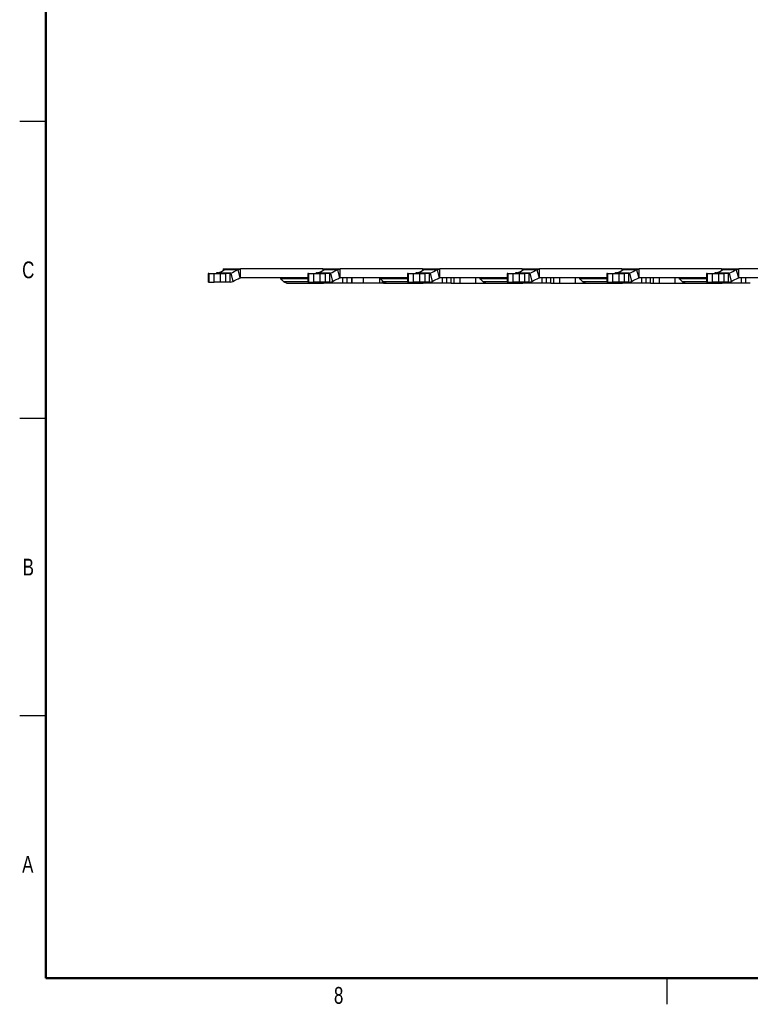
# Model space of a CAD drawing. Header units: inches. Extents: x 0.1 to 87.3, y 0.1 to 33.9.
# Tile 1 of 174: x 0.1 to 10.6, y 0.1 to 14.2. Entities that reach past the tile are written whole.
import ezdxf

# ---------------------------------------------------------------- set-up
doc = ezdxf.new("R2010")
doc.units = ezdxf.units.IN
doc.header["$MEASUREMENT"] = 0
doc.styles.add('SLDTEXTSTYLE0', font='TXT', dxfattribs={"width": 0.75})

msp = doc.modelspace()

# ---------------------------------------------------------------- linework, layer by layer
at = {"color": 7, "linetype": 'Continuous', "lineweight": 50}
for p, q in [((0.5, 0.5), (0.5, 33.5)), ((74.5, 0.5), (0.5, 0.5))]:
    msp.add_line(p, q, dxfattribs=at)
at = {"color": 7, "linetype": 'Continuous', "lineweight": 25}
for p, q in [((0.5, 12.75), (0.125, 12.75)), ((2.81968, 10.57738), (2.81968, 10.4514)), ((2.83121, 10.57738), (2.81968, 10.57738)), ((2.83121, 10.57738), (2.83121, 10.4514)), ((2.83121, 10.57738), (2.90548, 10.57738)), ((2.90548, 10.4514), (2.90548, 10.57738)), ((2.90548, 10.57738), (2.99473, 10.57738)), ((2.93283, 10.57787), (2.93484, 10.57884)), ((3.14194, 10.57884), (2.93484, 10.57884)), ((2.99473, 10.4514), (2.99473, 10.57738)), ((2.99473, 10.57738), (3.06862, 10.57738)), ((3.03303, 10.6408), (3.03303, 10.61814)), ((3.03303, 10.6408), (3.03819, 10.6408)), ((3.03819, 10.6408), (3.05001, 10.6408)), ((3.03819, 10.6408), (3.03819, 10.62167)), ((3.24526, 10.63), (3.04794, 10.63)), ((3.05001, 10.6408), (3.28367, 10.6408)), ((3.06862, 10.57738), (3.06862, 10.4514)), ((3.13271, 10.57738), (3.06862, 10.57738)), ((3.13271, 10.57738), (3.14194, 10.57884)), ((3.13271, 10.4514), (3.13271, 10.57738)), ((3.14194, 10.57884), (3.17124, 10.46219)), ((3.24526, 10.63), (3.28367, 10.6408)), ((3.24526, 10.63), (3.27456, 10.51335)), ((3.28367, 10.51481), (3.28367, 10.6408)), ((4.45803, 10.6408), (3.28367, 10.6408)), ((4.24468, 10.57738), (4.24468, 10.4514)), ((4.25621, 10.57738), (4.24468, 10.57738)), ((4.25621, 10.57738), (4.25621, 10.4514)), ((4.25621, 10.57738), (4.33048, 10.57738)), ((4.33048, 10.4514), (4.33048, 10.57738)), ((4.33048, 10.57738), (4.41973, 10.57738)), ((4.35783, 10.57787), (4.35984, 10.57884)), ((4.56694, 10.57884), (4.35984, 10.57884)), ((4.41973, 10.4514), (4.41973, 10.57738)), ((4.41973, 10.57738), (4.49362, 10.57738)), ((4.45803, 10.6408), (4.45803, 10.61814)), ((4.45803, 10.6408), (4.46319, 10.6408)), ((4.46319, 10.6408), (4.47501, 10.6408)), ((4.46319, 10.6408), (4.46319, 10.62167)), ((4.67026, 10.63), (4.47294, 10.63)), ((4.47501, 10.6408), (4.70867, 10.6408)), ((4.49362, 10.57738), (4.49362, 10.4514)), ((4.55771, 10.57738), (4.49362, 10.57738)), ((4.55771, 10.57738), (4.56694, 10.57884)), ((4.55771, 10.4514), (4.55771, 10.57738)), ((4.56694, 10.57884), (4.59624, 10.46219)), ((4.67026, 10.63), (4.70867, 10.6408)), ((4.67026, 10.63), (4.69956, 10.51335)), ((4.70867, 10.51481), (4.70867, 10.6408)), ((5.88303, 10.6408), (4.70867, 10.6408)), ((5.66968, 10.57738), (5.66968, 10.4514)), ((5.68121, 10.57738), (5.66968, 10.57738)), ((5.68121, 10.57738), (5.68121, 10.4514)), ((5.68121, 10.57738), (5.75548, 10.57738)), ((5.75548, 10.4514), (5.75548, 10.57738)), ((5.75548, 10.57738), (5.84473, 10.57738)), ((5.78283, 10.57787), (5.78484, 10.57884)), ((5.99194, 10.57884), (5.78484, 10.57884)), ((5.84473, 10.4514), (5.84473, 10.57738)), ((5.84473, 10.57738), (5.91862, 10.57738)), ((5.88303, 10.6408), (5.88303, 10.61814)), ((5.88303, 10.6408), (5.88819, 10.6408)), ((5.88819, 10.6408), (5.90001, 10.6408)), ((5.88819, 10.6408), (5.88819, 10.62167)), ((6.09526, 10.63), (5.89794, 10.63)), ((5.90001, 10.6408), (6.13367, 10.6408)), ((5.91862, 10.57738), (5.91862, 10.4514)), ((5.98271, 10.57738), (5.91862, 10.57738)), ((5.98271, 10.57738), (5.99194, 10.57884)), ((5.98271, 10.4514), (5.98271, 10.57738)), ((5.99194, 10.57884), (6.02124, 10.46219)), ((6.09526, 10.63), (6.13367, 10.6408)), ((6.09526, 10.63), (6.12456, 10.51335)), ((6.13367, 10.51481), (6.13367, 10.6408)), ((7.30803, 10.6408), (6.13367, 10.6408)), ((7.09468, 10.57738), (7.09468, 10.4514)), ((7.10621, 10.57738), (7.09468, 10.57738)), ((7.10621, 10.57738), (7.10621, 10.4514)), ((7.10621, 10.57738), (7.18048, 10.57738)), ((7.18048, 10.4514), (7.18048, 10.57738)), ((7.18048, 10.57738), (7.26973, 10.57738)), ((7.20783, 10.57787), (7.20984, 10.57884)), ((7.41694, 10.57884), (7.20984, 10.57884)), ((7.26973, 10.4514), (7.26973, 10.57738)), ((7.26973, 10.57738), (7.34362, 10.57738)), ((7.30803, 10.6408), (7.30803, 10.61814)), ((7.30803, 10.6408), (7.31319, 10.6408)), ((7.31319, 10.6408), (7.32501, 10.6408)), ((7.31319, 10.6408), (7.31319, 10.62167)), ((7.52026, 10.63), (7.32294, 10.63)), ((7.32501, 10.6408), (7.55867, 10.6408)), ((7.34362, 10.57738), (7.34362, 10.4514)), ((7.40771, 10.57738), (7.34362, 10.57738)), ((7.40771, 10.57738), (7.41694, 10.57884)), ((7.40771, 10.4514), (7.40771, 10.57738)), ((7.41694, 10.57884), (7.44624, 10.46219)), ((7.52026, 10.63), (7.55867, 10.6408)), ((7.52026, 10.63), (7.54956, 10.51335)), ((7.55867, 10.51481), (7.55867, 10.6408)), ((8.73303, 10.6408), (7.55867, 10.6408)), ((8.51968, 10.57738), (8.51968, 10.4514)), ((8.53121, 10.57738), (8.51968, 10.57738)), ((8.53121, 10.57738), (8.53121, 10.4514)), ((8.53121, 10.57738), (8.60548, 10.57738)), ((8.60548, 10.4514), (8.60548, 10.57738)), ((8.60548, 10.57738), (8.69473, 10.57738)), ((8.63283, 10.57787), (8.63484, 10.57884)), ((8.84194, 10.57884), (8.63484, 10.57884)), ((8.69473, 10.4514), (8.69473, 10.57738)), ((8.69473, 10.57738), (8.76862, 10.57738)), ((8.73303, 10.6408), (8.73303, 10.61814)), ((8.73303, 10.6408), (8.73819, 10.6408)), ((8.73819, 10.6408), (8.75001, 10.6408)), ((8.73819, 10.6408), (8.73819, 10.62167)), ((8.94526, 10.63), (8.74794, 10.63)), ((8.75001, 10.6408), (8.98367, 10.6408)), ((8.76862, 10.57738), (8.76862, 10.4514)), ((8.83271, 10.57738), (8.76862, 10.57738)), ((8.83271, 10.57738), (8.84194, 10.57884)), ((8.83271, 10.4514), (8.83271, 10.57738)), ((8.84194, 10.57884), (8.87124, 10.46219)), ((8.94526, 10.63), (8.98367, 10.6408)), ((8.94526, 10.63), (8.97456, 10.51335)), ((8.98367, 10.51481), (8.98367, 10.6408)), ((10.15803, 10.6408), (8.98367, 10.6408)), ((9.94468, 10.57738), (9.94468, 10.4514)), ((9.95621, 10.57738), (9.94468, 10.57738)), ((9.95621, 10.57738), (9.95621, 10.4514)), ((9.95621, 10.57738), (10.03048, 10.57738)), ((10.03048, 10.4514), (10.03048, 10.57738)), ((10.03048, 10.57738), (10.11973, 10.57738)), ((10.05783, 10.57787), (10.05984, 10.57884)), ((10.26694, 10.57884), (10.05984, 10.57884)), ((10.11973, 10.4514), (10.11973, 10.57738)), ((10.11973, 10.57738), (10.19362, 10.57738)), ((10.15803, 10.6408), (10.15803, 10.61814)), ((10.15803, 10.6408), (10.16319, 10.6408)), ((10.16319, 10.6408), (10.17501, 10.6408)), ((10.16319, 10.6408), (10.16319, 10.62167)), ((10.37026, 10.63), (10.17294, 10.63)), ((10.17501, 10.6408), (10.40867, 10.6408)), ((10.19362, 10.57738), (10.19362, 10.4514)), ((10.25771, 10.57738), (10.19362, 10.57738)), ((10.25771, 10.57738), (10.26694, 10.57884)), ((10.25771, 10.4514), (10.25771, 10.57738)), ((10.26694, 10.57884), (10.29624, 10.46219)), ((10.37026, 10.63), (10.40867, 10.6408)), ((10.37026, 10.63), (10.39956, 10.51335)), ((10.40867, 10.51481), (10.40867, 10.6408)), ((11.58303, 10.6408), (10.40867, 10.6408)), ((2.83121, 10.4514), (2.81968, 10.4514)), ((2.83121, 10.4514), (2.90548, 10.4514)), ((2.99473, 10.4514), (2.90548, 10.4514)), ((3.06862, 10.4514), (2.99473, 10.4514)), ((3.13271, 10.4514), (3.06862, 10.4514)), ((3.13271, 10.4514), (3.17124, 10.46219)), ((3.27456, 10.51335), (3.28367, 10.51481)), ((4.24468, 10.51481), (3.28367, 10.51481)), ((3.32325, 10.51481), (3.32325, 10.51432)), ((3.34284, 10.51432), (3.34284, 10.51481)), ((3.36038, 10.51432), (3.36038, 10.51481)), ((3.38568, 10.51432), (3.38568, 10.51481)), ((3.42489, 10.51481), (3.42489, 10.51432)), ((3.43309, 10.51481), (3.43309, 10.51432)), ((3.43859, 10.51481), (3.43859, 10.51432)), ((3.46692, 10.51432), (3.46692, 10.51481)), ((3.47475, 10.51432), (3.47475, 10.51481)), ((3.49462, 10.51432), (3.49462, 10.51481)), ((3.62996, 10.51432), (3.62996, 10.51481)), ((3.66194, 10.51481), (3.66194, 10.51432)), ((3.67007, 10.51481), (3.67007, 10.51432)), ((3.69648, 10.51432), (3.69648, 10.51481)), ((3.70457, 10.51432), (3.70457, 10.51481)), ((3.85048, 10.50542), (4.24468, 10.50542)), ((3.88072, 10.51432), (3.88072, 10.51481)), ((3.88933, 10.51432), (3.88933, 10.51481)), ((3.90215, 10.45641), (3.94591, 10.43701)), ((4.24468, 10.45641), (3.90215, 10.45641)), ((3.94591, 10.43701), (4.4698, 10.43701)), ((3.95826, 10.51432), (3.95826, 10.51481)), ((4.25621, 10.4514), (4.24468, 10.4514)), ((4.25621, 10.4514), (4.33048, 10.4514)), ((4.41973, 10.4514), (4.33048, 10.4514)), ((4.49362, 10.4514), (4.41973, 10.4514)), ((4.4698, 10.43701), (4.4698, 10.4514)), ((4.53356, 10.43701), (4.4698, 10.43701)), ((4.55771, 10.4514), (4.49362, 10.4514)), ((4.53356, 10.4514), (4.53356, 10.43701)), ((4.59077, 10.43701), (4.53356, 10.43701)), ((4.55771, 10.4514), (4.59624, 10.46219)), ((4.59077, 10.46066), (4.59077, 10.43701)), ((4.74503, 10.43701), (4.59077, 10.43701)), ((4.69956, 10.51335), (4.70867, 10.51481)), ((5.66968, 10.51481), (4.70867, 10.51481)), ((4.74503, 10.43701), (4.74503, 10.51481)), ((4.80146, 10.43701), (4.74503, 10.43701)), ((4.74825, 10.51481), (4.74825, 10.51432)), ((4.76784, 10.51432), (4.76784, 10.51481)), ((4.78538, 10.51432), (4.78538, 10.51481)), ((4.80146, 10.51481), (4.80146, 10.43701)), ((4.87232, 10.43701), (4.80146, 10.43701)), ((4.81068, 10.51432), (4.81068, 10.51481)), ((4.84989, 10.51481), (4.84989, 10.51432)), ((4.85809, 10.51481), (4.85809, 10.51432)), ((4.86359, 10.51481), (4.86359, 10.51432)), ((4.87232, 10.43701), (4.87232, 10.51481)), ((4.88052, 10.43701), (4.87232, 10.43701)), ((4.88052, 10.43701), (4.88052, 10.51481)), ((5.036, 10.43701), (4.88052, 10.43701)), ((4.89192, 10.51432), (4.89192, 10.51481)), ((4.89975, 10.51432), (4.89975, 10.51481)), ((4.91962, 10.51432), (4.91962, 10.51481)), ((5.036, 10.51481), (5.036, 10.43701)), ((5.27061, 10.43701), (5.036, 10.43701)), ((5.05496, 10.51432), (5.05496, 10.51481)), ((5.08694, 10.51481), (5.08694, 10.51432)), ((5.09507, 10.51481), (5.09507, 10.51432)), ((5.12148, 10.51432), (5.12148, 10.51481)), ((5.12957, 10.51432), (5.12957, 10.51481)), ((5.27061, 10.50754), (5.27061, 10.43701)), ((5.31195, 10.43701), (5.27061, 10.43701)), ((5.27548, 10.50542), (5.66968, 10.50542)), ((5.30572, 10.51432), (5.30572, 10.51481)), ((5.31195, 10.43701), (5.31195, 10.4709)), ((5.32665, 10.43701), (5.31195, 10.43701)), ((5.31433, 10.51432), (5.31433, 10.51481)), ((5.32665, 10.45688), (5.32665, 10.43701)), ((5.32665, 10.43701), (5.37091, 10.43701)), ((5.32715, 10.45641), (5.37091, 10.43701)), ((5.66968, 10.45641), (5.32715, 10.45641)), ((5.37091, 10.43701), (5.8948, 10.43701)), ((5.38326, 10.51432), (5.38326, 10.51481)), ((5.68121, 10.4514), (5.66968, 10.4514)), ((5.68121, 10.4514), (5.75548, 10.4514)), ((5.84473, 10.4514), (5.75548, 10.4514)), ((5.91862, 10.4514), (5.84473, 10.4514)), ((5.8948, 10.43701), (5.8948, 10.4514)), ((5.95856, 10.43701), (5.8948, 10.43701)), ((5.98271, 10.4514), (5.91862, 10.4514)), ((5.95856, 10.4514), (5.95856, 10.43701)), ((6.01577, 10.43701), (5.95856, 10.43701)), ((5.98271, 10.4514), (6.02124, 10.46219)), ((6.01577, 10.46066), (6.01577, 10.43701)), ((6.17003, 10.43701), (6.01577, 10.43701)), ((6.12456, 10.51335), (6.13367, 10.51481)), ((7.09468, 10.51481), (6.13367, 10.51481)), ((6.17003, 10.43701), (6.17003, 10.51481)), ((6.22646, 10.43701), (6.17003, 10.43701)), ((6.17325, 10.51481), (6.17325, 10.51432)), ((6.19284, 10.51432), (6.19284, 10.51481)), ((6.21038, 10.51432), (6.21038, 10.51481)), ((6.22646, 10.51481), (6.22646, 10.43701)), ((6.29556, 10.43701), (6.22646, 10.43701)), ((6.23568, 10.51432), (6.23568, 10.51481)), ((6.27489, 10.51481), (6.27489, 10.51432)), ((6.28309, 10.51481), (6.28309, 10.51432)), ((6.28859, 10.51481), (6.28859, 10.51432)), ((6.29556, 10.43701), (6.29556, 10.51481)), ((6.29556, 10.43701), (6.33298, 10.43701)), ((6.31692, 10.51432), (6.31692, 10.51481)), ((6.32475, 10.51432), (6.32475, 10.51481)), ((6.33298, 10.51481), (6.33298, 10.43701)), ((6.33298, 10.43701), (6.41767, 10.43701)), ((6.34462, 10.51432), (6.34462, 10.51481)), ((6.41767, 10.51481), (6.41767, 10.43701)), ((6.41767, 10.43701), (6.64108, 10.43701)), ((6.47996, 10.51432), (6.47996, 10.51481)), ((6.51194, 10.51481), (6.51194, 10.51432)), ((6.52007, 10.51481), (6.52007, 10.51432)), ((6.54648, 10.51432), (6.54648, 10.51481)), ((6.55457, 10.51432), (6.55457, 10.51481)), ((6.64108, 10.51481), (6.64108, 10.43701)), ((6.64108, 10.43701), (6.79354, 10.43701)), ((6.70048, 10.50542), (7.09468, 10.50542)), ((6.73072, 10.51432), (6.73072, 10.51481)), ((6.73933, 10.51432), (6.73933, 10.51481)), ((6.75215, 10.45641), (6.79591, 10.43701)), ((7.09468, 10.45641), (6.75215, 10.45641)), ((6.79591, 10.43701), (7.3198, 10.43701)), ((6.80826, 10.51432), (6.80826, 10.51481)), ((7.10621, 10.4514), (7.09468, 10.4514)), ((7.10621, 10.4514), (7.18048, 10.4514)), ((7.26973, 10.4514), (7.18048, 10.4514)), ((7.34362, 10.4514), (7.26973, 10.4514)), ((7.3198, 10.43701), (7.3198, 10.4514)), ((7.38356, 10.43701), (7.3198, 10.43701)), ((7.40771, 10.4514), (7.34362, 10.4514)), ((7.38356, 10.4514), (7.38356, 10.43701)), ((7.44077, 10.43701), (7.38356, 10.43701)), ((7.40771, 10.4514), (7.44624, 10.46219)), ((7.44077, 10.46066), (7.44077, 10.43701)), ((7.59503, 10.43701), (7.44077, 10.43701)), ((7.54956, 10.51335), (7.55867, 10.51481)), ((8.51968, 10.51481), (7.55867, 10.51481)), ((7.59503, 10.43701), (7.59503, 10.51481)), ((7.65146, 10.43701), (7.59503, 10.43701)), ((7.59825, 10.51481), (7.59825, 10.51432)), ((7.61784, 10.51432), (7.61784, 10.51481)), ((7.63538, 10.51432), (7.63538, 10.51481)), ((7.65146, 10.51481), (7.65146, 10.43701)), ((7.72056, 10.43701), (7.65146, 10.43701)), ((7.66068, 10.51432), (7.66068, 10.51481)), ((7.69989, 10.51481), (7.69989, 10.51432)), ((7.70809, 10.51481), (7.70809, 10.51432)), ((7.71359, 10.51481), (7.71359, 10.51432)), ((7.72056, 10.43701), (7.72056, 10.51481)), ((7.72056, 10.43701), (7.75798, 10.43701)), ((7.74192, 10.51432), (7.74192, 10.51481)), ((7.74975, 10.51432), (7.74975, 10.51481)), ((7.75798, 10.51481), (7.75798, 10.43701)), ((7.75798, 10.43701), (7.84267, 10.43701)), ((7.76962, 10.51432), (7.76962, 10.51481)), ((7.84267, 10.51481), (7.84267, 10.43701)), ((7.84267, 10.43701), (8.06608, 10.43701)), ((7.90496, 10.51432), (7.90496, 10.51481)), ((7.93694, 10.51481), (7.93694, 10.51432)), ((7.94507, 10.51481), (7.94507, 10.51432)), ((7.97148, 10.51432), (7.97148, 10.51481)), ((7.97957, 10.51432), (7.97957, 10.51481)), ((8.06608, 10.51481), (8.06608, 10.43701)), ((8.06608, 10.43701), (8.21854, 10.43701)), ((8.12548, 10.50542), (8.51968, 10.50542)), ((8.15572, 10.51432), (8.15572, 10.51481)), ((8.16433, 10.51432), (8.16433, 10.51481)), ((8.17715, 10.45641), (8.22091, 10.43701)), ((8.51968, 10.45641), (8.17715, 10.45641)), ((8.22091, 10.43701), (8.7448, 10.43701)), ((8.23326, 10.51432), (8.23326, 10.51481)), ((8.53121, 10.4514), (8.51968, 10.4514)), ((8.53121, 10.4514), (8.60548, 10.4514)), ((8.69473, 10.4514), (8.60548, 10.4514)), ((8.76862, 10.4514), (8.69473, 10.4514)), ((8.7448, 10.43701), (8.7448, 10.4514)), ((8.80856, 10.43701), (8.7448, 10.43701)), ((8.83271, 10.4514), (8.76862, 10.4514)), ((8.80856, 10.4514), (8.80856, 10.43701)), ((8.86577, 10.43701), (8.80856, 10.43701)), ((8.83271, 10.4514), (8.87124, 10.46219)), ((8.86577, 10.46066), (8.86577, 10.43701)), ((9.02003, 10.43701), (8.86577, 10.43701)), ((8.97456, 10.51335), (8.98367, 10.51481)), ((9.94468, 10.51481), (8.98367, 10.51481)), ((9.02003, 10.43701), (9.02003, 10.51481)), ((9.07646, 10.43701), (9.02003, 10.43701)), ((9.02325, 10.51481), (9.02325, 10.51432)), ((9.04284, 10.51432), (9.04284, 10.51481)), ((9.06038, 10.51432), (9.06038, 10.51481)), ((9.07646, 10.51481), (9.07646, 10.43701)), ((9.14556, 10.43701), (9.07646, 10.43701)), ((9.08568, 10.51432), (9.08568, 10.51481)), ((9.12489, 10.51481), (9.12489, 10.51432)), ((9.13309, 10.51481), (9.13309, 10.51432)), ((9.13859, 10.51481), (9.13859, 10.51432)), ((9.14556, 10.43701), (9.14556, 10.51481)), ((9.14556, 10.43701), (9.18298, 10.43701)), ((9.16692, 10.51432), (9.16692, 10.51481)), ((9.17475, 10.51432), (9.17475, 10.51481)), ((9.18298, 10.51481), (9.18298, 10.43701)), ((9.18298, 10.43701), (9.26767, 10.43701)), ((9.19462, 10.51432), (9.19462, 10.51481)), ((9.26767, 10.51481), (9.26767, 10.43701)), ((9.26767, 10.43701), (9.49108, 10.43701)), ((9.32996, 10.51432), (9.32996, 10.51481)), ((9.36194, 10.51481), (9.36194, 10.51432)), ((9.37007, 10.51481), (9.37007, 10.51432)), ((9.39648, 10.51432), (9.39648, 10.51481)), ((9.40457, 10.51432), (9.40457, 10.51481)), ((9.49108, 10.51481), (9.49108, 10.43701)), ((9.49108, 10.43701), (9.64354, 10.43701)), ((9.55048, 10.50542), (9.94468, 10.50542)), ((9.58072, 10.51432), (9.58072, 10.51481)), ((9.58933, 10.51432), (9.58933, 10.51481)), ((9.60215, 10.45641), (9.64591, 10.43701)), ((9.94468, 10.45641), (9.60215, 10.45641)), ((9.64591, 10.43701), (10.1698, 10.43701)), ((9.65826, 10.51432), (9.65826, 10.51481)), ((9.95621, 10.4514), (9.94468, 10.4514)), ((9.95621, 10.4514), (10.03048, 10.4514)), ((10.11973, 10.4514), (10.03048, 10.4514)), ((10.19362, 10.4514), (10.11973, 10.4514)), ((10.1698, 10.43701), (10.1698, 10.4514)), ((10.23356, 10.43701), (10.1698, 10.43701)), ((10.25771, 10.4514), (10.19362, 10.4514)), ((10.23356, 10.4514), (10.23356, 10.43701)), ((10.29077, 10.43701), (10.23356, 10.43701)), ((10.25771, 10.4514), (10.29624, 10.46219)), ((10.29077, 10.46066), (10.29077, 10.43701)), ((10.44503, 10.43701), (10.29077, 10.43701)), ((10.39956, 10.51335), (10.40867, 10.51481)), ((11.36968, 10.51481), (10.40867, 10.51481)), ((10.44503, 10.43701), (10.44503, 10.51481)), ((10.50146, 10.43701), (10.44503, 10.43701)), ((10.44825, 10.51481), (10.44825, 10.51432)), ((10.46784, 10.51432), (10.46784, 10.51481)), ((10.48538, 10.51432), (10.48538, 10.51481)), ((10.50146, 10.51481), (10.50146, 10.43701)), ((10.57056, 10.43701), (10.50146, 10.43701)), ((10.51068, 10.51432), (10.51068, 10.51481)), ((10.54989, 10.51481), (10.54989, 10.51432)), ((10.55809, 10.51481), (10.55809, 10.51432)), ((10.56359, 10.51481), (10.56359, 10.51432)), ((0.5, 8.5), (0.125, 8.5)), ((0.5, 4.25), (0.125, 4.25)), ((9.375, 0.5), (9.375, 0.125))]:
    msp.add_line(p, q, dxfattribs=at)
for centre, radius, start, end in [((2.93011, 10.58511), 0.00773, 270.162011, 290.534035), ((-20.04106, 57.52942), 52.36228, 296.278977, 296.405133), ((4.35511, 10.58511), 0.00773, 270.162011, 290.534035), ((-18.61606, 57.52942), 52.36228, 296.278977, 296.405133), ((5.78011, 10.58511), 0.00773, 270.162011, 290.534035), ((-17.19106, 57.52942), 52.36228, 296.278977, 296.405133), ((7.20511, 10.58511), 0.00773, 270.162011, 290.534035), ((-15.76606, 57.52942), 52.36228, 296.278977, 296.405133), ((8.63011, 10.58511), 0.00773, 270.162011, 290.534035), ((-14.34106, 57.52942), 52.36228, 296.278977, 296.405133), ((10.05511, 10.58511), 0.00773, 270.162011, 290.534035), ((-12.91606, 57.52942), 52.36228, 296.278977, 296.405133), ((-20.01175, 57.41278), 52.36228, 296.278977, 296.405133), ((-18.58675, 57.41278), 52.36228, 296.278977, 296.405133), ((-17.16175, 57.41278), 52.36228, 296.278977, 296.405133), ((-15.73675, 57.41278), 52.36228, 296.278977, 296.405133), ((-14.31175, 57.41278), 52.36228, 296.278977, 296.405133), ((-12.88675, 57.41278), 52.36228, 296.278977, 296.405133)]:
    msp.add_arc(centre, radius, start, end, dxfattribs=at)
for centre, major_axis, start_param, end_param in [((2.95647, 10.57759), (0.0299, 0.00831), 1.48558312, 2.29254433), ((2.9567, 10.61894), (0.09808, 0.02728), 4.62717578, 5.81533778), ((4.38147, 10.57759), (0.0299, 0.00831), 1.48558312, 2.29254433), ((4.3817, 10.61894), (0.09808, 0.02728), 4.62717578, 5.81533778), ((5.80647, 10.57759), (0.0299, 0.00831), 1.48558312, 2.29254433), ((5.8067, 10.61894), (0.09808, 0.02728), 4.62717578, 5.81533778), ((7.23147, 10.57759), (0.0299, 0.00831), 1.48558312, 2.29254433), ((7.2317, 10.61894), (0.09808, 0.02728), 4.62717578, 5.81533778), ((8.65647, 10.57759), (0.0299, 0.00831), 1.48558312, 2.29254433), ((8.6567, 10.61894), (0.09808, 0.02728), 4.62717578, 5.81533778), ((10.08147, 10.57759), (0.0299, 0.00831), 1.48558312, 2.29254433), ((10.0817, 10.61894), (0.09808, 0.02728), 4.62717578, 5.81533778)]:
    msp.add_ellipse(centre, major_axis=major_axis, ratio=0.30057706, start_param=start_param, end_param=end_param, dxfattribs=at)
for points, knots in [([(3.05001, 10.6408), (3.05237, 10.6406), (3.05711, 10.64022), (3.05336, 10.63572), (3.04899, 10.63111), (3.04794, 10.63)], [0, 0, 0, 0, 0.43123402, 0.86351975, 1, 1, 1, 1]), ([(4.47501, 10.6408), (4.47737, 10.6406), (4.48211, 10.64022), (4.47836, 10.63572), (4.47399, 10.63111), (4.47294, 10.63)], [0, 0, 0, 0, 0.43123402, 0.86351975, 1, 1, 1, 1]), ([(5.90001, 10.6408), (5.90237, 10.6406), (5.90711, 10.64022), (5.90336, 10.63572), (5.89899, 10.63111), (5.89794, 10.63)], [0, 0, 0, 0, 0.43123402, 0.86351975, 1, 1, 1, 1]), ([(7.32501, 10.6408), (7.32737, 10.6406), (7.33211, 10.64022), (7.32836, 10.63572), (7.32399, 10.63111), (7.32294, 10.63)], [0, 0, 0, 0, 0.43123402, 0.86351975, 1, 1, 1, 1]), ([(8.75001, 10.6408), (8.75237, 10.6406), (8.75711, 10.64022), (8.75336, 10.63572), (8.74899, 10.63111), (8.74794, 10.63)], [0, 0, 0, 0, 0.43123402, 0.86351975, 1, 1, 1, 1]), ([(10.17501, 10.6408), (10.17737, 10.6406), (10.18211, 10.64022), (10.17836, 10.63572), (10.17399, 10.63111), (10.17294, 10.63)], [0, 0, 0, 0, 0.43123402, 0.86351975, 1, 1, 1, 1]), ([(3.85048, 10.50542), (3.85555, 10.50069), (3.8723, 10.48504), (3.88927, 10.46867), (3.90146, 10.45707), (3.90215, 10.45641)], [0, 0, 0, 0, 0.29038357, 0.9598357, 1, 1, 1, 1]), ([(4.4698, 10.43701), (4.4662, 10.43728), (4.45902, 10.43782), (4.44734, 10.44168), (4.4393, 10.44792), (4.43483, 10.4514)], [0, 0, 0, 0, 0.30750031, 0.61500063, 1, 1, 1, 1]), ([(5.27548, 10.50542), (5.28055, 10.50069), (5.2973, 10.48504), (5.31427, 10.46867), (5.32646, 10.45707), (5.32715, 10.45641)], [0, 0, 0, 0, 0.29038357, 0.9598357, 1, 1, 1, 1]), ([(5.8948, 10.43701), (5.8912, 10.43728), (5.88402, 10.43782), (5.87234, 10.44168), (5.8643, 10.44792), (5.85983, 10.4514)], [0, 0, 0, 0, 0.30750031, 0.61500063, 1, 1, 1, 1]), ([(6.70048, 10.50542), (6.70555, 10.50069), (6.7223, 10.48504), (6.73927, 10.46867), (6.75146, 10.45707), (6.75215, 10.45641)], [0, 0, 0, 0, 0.29038357, 0.9598357, 1, 1, 1, 1]), ([(7.3198, 10.43701), (7.3162, 10.43728), (7.30902, 10.43782), (7.29734, 10.44168), (7.2893, 10.44792), (7.28483, 10.4514)], [0, 0, 0, 0, 0.30750031, 0.61500063, 1, 1, 1, 1]), ([(8.12548, 10.50542), (8.13055, 10.50069), (8.1473, 10.48504), (8.16427, 10.46867), (8.17646, 10.45707), (8.17715, 10.45641)], [0, 0, 0, 0, 0.29038357, 0.9598357, 1, 1, 1, 1]), ([(8.7448, 10.43701), (8.7412, 10.43728), (8.73402, 10.43782), (8.72234, 10.44168), (8.7143, 10.44792), (8.70983, 10.4514)], [0, 0, 0, 0, 0.30750031, 0.61500063, 1, 1, 1, 1]), ([(9.55048, 10.50542), (9.55555, 10.50069), (9.5723, 10.48504), (9.58927, 10.46867), (9.60146, 10.45707), (9.60215, 10.45641)], [0, 0, 0, 0, 0.29038357, 0.9598357, 1, 1, 1, 1]), ([(10.1698, 10.43701), (10.1662, 10.43728), (10.15902, 10.43782), (10.14734, 10.44168), (10.1393, 10.44792), (10.13483, 10.4514)], [0, 0, 0, 0, 0.30750031, 0.61500063, 1, 1, 1, 1])]:
    msp.add_open_spline(points, degree=3, knots=knots, dxfattribs=at)

# ---------------------------------------------------------------- texts
at = {"color": 7, "linetype": 'Continuous', "lineweight": 0, "char_height": 0.24, "attachment_point": 2, "style": 'SLDTEXTSTYLE0'}
for s, insert in [('C', (0.2475, 10.74759)), ('B', (0.24817, 6.49759)), ('A', (0.24042, 2.24759)), ('8', (4.68508, 0.37259))]:
    msp.add_mtext(s, dxfattribs=dict(at, insert=insert))

doc.saveas('drawing.dxf')
